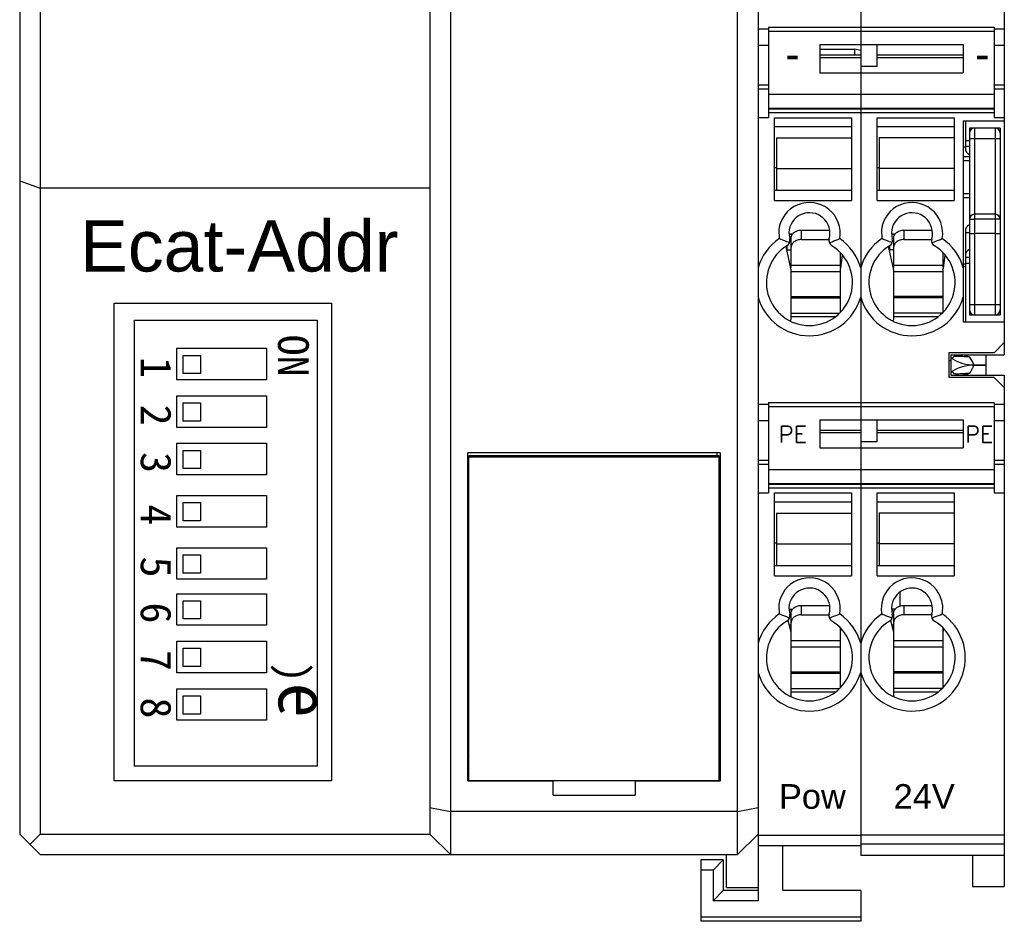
# Model space of a CAD drawing. Header units: millimetres. Extents: x -17166 to -11831, y -3240 to 204.
# Tile 2 of 6: x -11973 to -11925, y 97 to 141. Entities that reach past the tile are written whole.
import ezdxf

# ---------------------------------------------------------------- set-up
doc = ezdxf.new("R2010")
doc.units = ezdxf.units.MM
doc.layers.add('02___PRT_ALL_AXES', color=7, linetype='Continuous')
for name, color, linetype, lineweight in [('41', 3, 'Continuous', 13), ('尺寸层', 3, 'Continuous', 13), ('轮廓线', 7, 'Continuous', 30)]:
    doc.layers.add(name, color=color, linetype=linetype, lineweight=lineweight)
doc.styles.add('SIMPLEX', font='simplex.shx')
doc.styles.get("Standard").update_dxf_attribs({"font": 'simfang.ttf'})

# ---------------------------------------------------------------- blocks, each defined once
blk = doc.blocks.new('46235566')
at = {"color": 7, "linetype": 'Continuous'}
for points in [[(-17228.57235432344, -3299.086344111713), (-17219.66469966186, -3299.086344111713), (-17219.66469966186, -3320.835427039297), (-17228.57235432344, -3320.835427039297)], [(-17226.50273946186, -3300.456548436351), (-17222.12651327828, -3300.456548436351), (-17222.12651327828, -3301.994714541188), (-17226.50273946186, -3301.994714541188)], [(-17226.19938997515, -3300.802010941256), (-17225.35100825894, -3300.802010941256), (-17225.35100825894, -3301.69048417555), (-17226.19938997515, -3301.69048417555)], [(-17226.50273946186, -3302.772496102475), (-17222.12651327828, -3302.772496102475), (-17222.12651327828, -3304.310662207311), (-17226.50273946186, -3304.310662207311)], [(-17226.19938997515, -3303.11795860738), (-17225.35100825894, -3303.11795860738), (-17225.35100825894, -3304.006431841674), (-17226.19938997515, -3304.006431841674)], [(-17226.50273946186, -3305.088443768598), (-17222.12651327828, -3305.088443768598), (-17222.12651327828, -3306.626609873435), (-17226.50273946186, -3306.626609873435)], [(-17226.19938997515, -3305.433906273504), (-17225.35100825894, -3305.433906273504), (-17225.35100825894, -3306.322379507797), (-17226.19938997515, -3306.322379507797)], [(-17226.50273946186, -3307.635986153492), (-17222.12651327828, -3307.635986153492), (-17222.12651327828, -3309.174152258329), (-17226.50273946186, -3309.174152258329)], [(-17226.19938997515, -3307.981448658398), (-17225.35100825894, -3307.981448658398), (-17225.35100825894, -3308.869921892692), (-17226.19938997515, -3308.869921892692)], [(-17226.50273946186, -3310.183528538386), (-17222.12651327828, -3310.183528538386), (-17222.12651327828, -3311.721694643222), (-17226.50273946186, -3311.721694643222)], [(-17226.19938997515, -3310.528991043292), (-17225.35100825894, -3310.528991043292), (-17225.35100825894, -3311.417464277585), (-17226.19938997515, -3311.417464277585)], [(-17226.50273946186, -3312.422277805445), (-17222.12651327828, -3312.422277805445), (-17222.12651327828, -3313.960443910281), (-17226.50273946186, -3313.960443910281)], [(-17226.19938997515, -3312.76774031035), (-17225.35100825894, -3312.76774031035), (-17225.35100825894, -3313.656213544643), (-17226.19938997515, -3313.656213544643)], [(-17226.50273946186, -3314.738225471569), (-17222.12651327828, -3314.738225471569), (-17222.12651327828, -3316.276391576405), (-17226.50273946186, -3316.276391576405)], [(-17226.19938997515, -3315.083687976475), (-17225.35100825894, -3315.083687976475), (-17225.35100825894, -3315.972161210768), (-17226.19938997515, -3315.972161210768)], [(-17226.50273946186, -3317.055495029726), (-17222.12651327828, -3317.055495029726), (-17222.12651327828, -3318.593661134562), (-17226.50273946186, -3318.593661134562)], [(-17226.19938997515, -3317.400957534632), (-17225.35100825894, -3317.400957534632), (-17225.35100825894, -3318.289430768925), (-17226.19938997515, -3318.289430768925)]]:
    blk.add_lwpolyline(points, close=True, dxfattribs=at)
at = {"color": 7, "linetype": 'Continuous', "attachment_point": 1, "rotation": 270}
for s, insert, char_height, width in [('ON', (-17220.06708897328, -3299.793728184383), 1.5, 3.022552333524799), ('1', (-17226.75903801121, -3300.885539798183), 1.5, 3.022552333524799), ('2', (-17226.75903801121, -3303.201487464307), 1.5, 3.022552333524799), ('3', (-17226.75903801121, -3305.51743513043), 1.5, 3.022552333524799), ('4', (-17226.75903801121, -3308.064977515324), 1.5, 3.022552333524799), ('5', (-17226.75903801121, -3310.612519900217), 1.5, 3.022552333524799), ('6', (-17226.75903801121, -3312.851269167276), 1.5, 3.022552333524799), ('7', (-17226.75903801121, -3315.1672168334), 1.5, 3.022552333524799), ('{\\H0.6x;)}e', (-17219.03731907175, -3315.744969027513), 2.5, 3.934116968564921), ('8', (-17226.75903801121, -3317.484486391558), 1.5, 3.022552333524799)]:
    blk.add_mtext(s, dxfattribs=dict(at, insert=insert, char_height=char_height, width=width))

msp = doc.modelspace()

# ---------------------------------------------------------------- linework, layer by layer
at = {"color": 7, "linetype": 'Continuous'}
for p, q in [((-11973.15974321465, 192.4770833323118), (-11973.15974321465, 100.9770833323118)), ((-11972.15974321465, 192.4770833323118), (-11972.15974321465, 100.9770833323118)), ((-11953.15974321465, 192.4770833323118), (-11953.15974321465, 100.9770833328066)), ((-11937.15974321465, 192.4770833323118), (-11937.15974321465, 97.72708333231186)), ((-11952.15974321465, 161.9770833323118), (-11952.15974321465, 99.97708333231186)), ((-11938.15974321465, 99.97708333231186), (-11938.15974321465, 161.9770833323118)), ((-11932.15974321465, 154.6822254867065), (-11932.15974321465, 136.3935701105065)), ((-11925.15974321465, 141.6520889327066), (-11925.15974321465, 124.3520833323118)), ((-11937.15974321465, 140.2489599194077), (-11936.65974321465, 140.2489599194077)), ((-11936.65974321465, 140.3325040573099), (-11936.65974321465, 135.9182305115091)), ((-11936.65974321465, 140.3325040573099), (-11925.65974321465, 140.3325040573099)), ((-11925.65974321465, 140.3325040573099), (-11925.65974321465, 135.9182305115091)), ((-11925.65974321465, 140.2489599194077), (-11925.15974321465, 140.2489599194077)), ((-11936.65974321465, 140.1325040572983), (-11925.65974321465, 140.1325040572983)), ((-11937.15974321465, 139.4489599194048), (-11936.65974321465, 139.4489599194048)), ((-11934.15974321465, 139.4801897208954), (-11934.15974321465, 138.108862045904)), ((-11934.15974321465, 139.4801897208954), (-11927.15974321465, 139.4801897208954)), ((-11934.15974321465, 139.2520833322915), (-11932.45974321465, 139.2520833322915)), ((-11932.45974321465, 139.2520833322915), (-11932.45974321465, 138.9770833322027)), ((-11932.15974321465, 139.1828525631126), (-11932.45974321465, 139.2520833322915)), ((-11931.35974321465, 138.4061934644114), (-11931.35974321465, 139.4801897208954)), ((-11927.15974321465, 139.4801897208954), (-11927.15974321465, 138.108862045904)), ((-11925.65974321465, 139.4489599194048), (-11925.15974321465, 139.4489599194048)), ((-11934.15974321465, 138.9770833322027), (-11932.15974321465, 138.9770833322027)), ((-11934.15974321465, 138.8554937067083), (-11932.15974321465, 138.8554937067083)), ((-11931.35974321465, 138.9770833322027), (-11927.15974321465, 138.9770833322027)), ((-11931.35974321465, 138.8554937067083), (-11927.15974321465, 138.8554937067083)), ((-11931.35974321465, 138.4061934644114), (-11932.15974321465, 138.4061934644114)), ((-11934.15974321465, 138.108862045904), (-11927.15974321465, 138.108862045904)), ((-11937.15974321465, 137.5121087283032), (-11936.65974321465, 137.5121087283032)), ((-11937.15974321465, 137.3256144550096), (-11936.65974321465, 137.3256144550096)), ((-11925.65974321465, 137.5121087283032), (-11925.15974321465, 137.5121087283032)), ((-11925.65974321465, 137.3256144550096), (-11925.15974321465, 137.3256144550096)), ((-11925.65974321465, 137.052219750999), (-11936.65974321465, 137.052219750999)), ((-11936.65974321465, 136.3822333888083), (-11925.65974321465, 136.3822333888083)), ((-11925.65974321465, 136.3571573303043), (-11936.65974321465, 136.3571573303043)), ((-11925.65974321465, 136.3302432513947), (-11936.65974321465, 136.3302432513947)), ((-11932.15974321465, 136.3822254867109), (-11932.15974321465, 118.0935701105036)), ((-11937.15974321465, 135.9182305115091), (-11936.65974321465, 135.9182305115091)), ((-11925.65974321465, 136.1553193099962), (-11936.65974321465, 136.1553193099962)), ((-11936.35974321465, 131.877083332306), (-11936.35974321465, 135.9145266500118)), ((-11936.35974321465, 135.9145266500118), (-11932.60974321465, 135.9145266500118)), ((-11932.60974321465, 135.9145266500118), (-11932.60974321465, 131.877083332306)), ((-11931.35974321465, 131.877083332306), (-11931.35974321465, 135.9145266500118)), ((-11931.35974321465, 135.9145266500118), (-11927.60974321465, 135.9145266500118)), ((-11927.60974321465, 135.9145266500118), (-11927.60974321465, 131.877083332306)), ((-11925.65974321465, 135.9182305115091), (-11925.15974321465, 135.9182305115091)), ((-11936.35974321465, 135.4770833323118), (-11932.60974321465, 135.4770833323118)), ((-11931.35974321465, 135.4770833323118), (-11927.60974321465, 135.4770833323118)), ((-11927.15974321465, 135.752083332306), (-11927.15974321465, 125.9520833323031)), ((-11927.15974321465, 135.752083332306), (-11925.15974321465, 135.752083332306)), ((-11927.05974321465, 135.752083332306), (-11927.05974321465, 134.4020945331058)), ((-11936.25974321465, 134.9299216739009), (-11932.60974321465, 134.9299216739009)), ((-11936.25974321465, 134.9298892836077), (-11936.25974321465, 132.377083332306)), ((-11931.25974321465, 134.9406396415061), (-11927.60974321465, 134.9406396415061)), ((-11931.25974321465, 134.9406072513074), (-11931.25974321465, 132.377083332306)), ((-11927.05974321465, 134.4770833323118), (-11927.15974321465, 134.4770833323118)), ((-11927.05974321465, 134.8020945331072), (-11926.85974321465, 134.8020945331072)), ((-11926.85974321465, 134.5020945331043), (-11927.05974321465, 134.5020945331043)), ((-11926.85974321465, 134.0020945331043), (-11927.15974321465, 134.0020945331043)), ((-11936.35974321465, 133.4770833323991), (-11936.25974321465, 133.4770833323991)), ((-11931.35974321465, 133.4770833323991), (-11931.25974321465, 133.4770833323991)), ((-11931.25974321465, 133.4454744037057), (-11927.60974321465, 133.4454744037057)), ((-11926.85974321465, 133.8020945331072), (-11927.15974321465, 133.8020945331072)), ((-11936.25974321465, 133.4347564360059), (-11932.60974321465, 133.4347564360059)), ((-11973.15974321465, 132.834660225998), (-11972.15974321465, 132.4770833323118)), ((-11953.15974321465, 132.4770833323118), (-11972.15974321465, 132.4770833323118)), ((-11936.35974321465, 132.377083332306), (-11932.60974321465, 132.377083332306)), ((-11931.35974321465, 132.377083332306), (-11927.60974321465, 132.377083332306)), ((-11926.85974321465, 132.2020945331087), (-11927.15974321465, 132.2020945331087)), ((-11926.85974321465, 132.0020945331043), (-11927.15974321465, 132.0020945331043)), ((-11936.35974321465, 131.877083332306), (-11932.60974321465, 131.877083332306)), ((-11931.35974321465, 131.877083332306), (-11927.60974321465, 131.877083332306)), ((-11936.14956818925, 130.4515010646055), (-11936.13696464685, 130.0166666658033)), ((-11935.65919225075, 130.3102740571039), (-11935.62236946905, 130.0062499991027)), ((-11935.65919225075, 130.252083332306), (-11935.47000508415, 130.252083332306)), ((-11935.49557386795, 130.218749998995), (-11935.65919225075, 130.218749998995)), ((-11935.05974321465, 130.4315139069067), (-11935.05974321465, 129.9726527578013)), ((-11935.05974321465, 130.4315139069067), (-11933.68322874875, 130.4315139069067)), ((-11931.14956818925, 130.4515010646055), (-11931.13696464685, 130.0166666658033)), ((-11930.65919225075, 130.3102740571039), (-11930.62236946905, 130.0062499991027)), ((-11930.65919225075, 130.252083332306), (-11930.46900276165, 130.252083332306)), ((-11930.49678901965, 130.218749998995), (-11930.65919225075, 130.218749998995)), ((-11930.05974321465, 130.4315139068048), (-11930.05974321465, 129.9726527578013)), ((-11930.05974321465, 130.4315139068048), (-11928.68322874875, 130.4315139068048)), ((-11927.05974321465, 130.4020945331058), (-11927.05974321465, 125.9520833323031)), ((-11926.85974321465, 130.3020945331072), (-11927.05974321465, 130.3020945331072)), ((-11935.81782559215, 129.6288953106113), (-11935.57885265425, 128.5623680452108)), ((-11935.75974321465, 129.6648515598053), (-11935.75974321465, 129.3739308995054)), ((-11935.62761571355, 130.0495651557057), (-11935.55594313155, 130.0495651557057)), ((-11935.62236946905, 130.0520833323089), (-11935.55974321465, 130.0520833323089)), ((-11935.61556634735, 129.8767622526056), (-11935.55974321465, 129.8767622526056)), ((-11935.55974321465, 130.0219378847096), (-11935.55974321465, 128.6100447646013)), ((-11935.05974321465, 129.9726527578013), (-11933.70289951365, 129.9726527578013)), ((-11930.81782559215, 129.6288953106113), (-11930.57885265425, 128.5623680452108)), ((-11930.75974321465, 129.6648515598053), (-11930.75974321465, 129.3846488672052)), ((-11930.62891385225, 130.0602831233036), (-11930.55358044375, 130.0602831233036)), ((-11930.61406656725, 129.8874802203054), (-11930.55974321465, 129.8874802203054)), ((-11930.55974321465, 130.0219378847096), (-11930.55974321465, 128.6100447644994)), ((-11930.05974321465, 129.9726527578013), (-11928.70289951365, 129.9726527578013)), ((-11935.75974321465, 129.4774099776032), (-11935.55974321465, 129.4774099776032)), ((-11933.15974321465, 129.3330378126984), (-11933.15974321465, 128.6100447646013)), ((-11933.05608197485, 129.2173012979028), (-11933.14779981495, 128.5623680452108)), ((-11930.75974321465, 129.4881279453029), (-11930.55974321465, 129.4881279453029)), ((-11928.15974321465, 129.3330378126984), (-11928.15974321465, 128.6100447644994)), ((-11928.05608197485, 129.2173012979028), (-11928.14779981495, 128.5623680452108)), ((-11935.61015815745, 128.7020833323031), (-11935.55974321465, 128.7020833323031)), ((-11935.60400685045, 128.6746302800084), (-11935.55974321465, 128.6746302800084)), ((-11935.55974321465, 128.7177028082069), (-11933.15974321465, 128.7177028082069)), ((-11933.12823387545, 128.7020833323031), (-11933.15974321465, 128.7020833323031)), ((-11933.15974321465, 128.6746302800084), (-11933.13207844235, 128.6746302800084)), ((-11930.61015815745, 128.7020833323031), (-11930.55974321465, 128.7020833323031)), ((-11930.60640838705, 128.6853482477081), (-11930.55974321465, 128.6853482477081)), ((-11930.55974321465, 128.7177028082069), (-11928.15974321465, 128.7177028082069)), ((-11928.12823387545, 128.7020833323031), (-11928.15974321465, 128.7020833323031)), ((-11928.15974321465, 128.6853482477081), (-11928.13057748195, 128.6853482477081)), ((-11927.05974321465, 128.7770833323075), (-11927.15974321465, 128.7770833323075)), ((-11927.15974321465, 128.6520833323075), (-11927.05974321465, 128.6520833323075)), ((-11926.85974321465, 129.1020945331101), (-11927.05974321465, 129.1020945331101)), ((-11926.85974321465, 128.8020945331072), (-11927.05974321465, 128.8020945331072)), ((-11935.56694799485, 128.5234452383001), (-11935.55974321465, 128.5234452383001)), ((-11935.55974321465, 128.5063191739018), (-11935.55974321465, 126.0466824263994)), ((-11935.55974321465, 128.4192063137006), (-11933.15974321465, 128.4192063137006)), ((-11933.15974321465, 128.5234452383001), (-11933.15523671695, 128.5234452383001)), ((-11933.15974321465, 128.5063191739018), (-11933.15974321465, 126.4073894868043)), ((-11930.57102714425, 128.5341632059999), (-11930.55974321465, 128.5341632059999)), ((-11930.55974321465, 128.5063191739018), (-11930.55974321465, 126.0466824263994)), ((-11930.55974321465, 128.4192063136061), (-11928.15974321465, 128.4192063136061)), ((-11928.15974321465, 128.5341632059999), (-11928.15269446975, 128.5341632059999)), ((-11928.15974321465, 128.5063191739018), (-11928.15974321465, 126.4073894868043)), ((-11930.55974321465, 127.2029087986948), (-11928.15974321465, 127.2029087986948)), ((-11968.55974321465, 103.5770833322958), (-11968.55974321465, 126.877083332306)), ((-11968.55974321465, 126.877083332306), (-11957.95974321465, 126.877083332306)), ((-11957.95974321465, 126.877083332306), (-11957.95974321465, 103.5770833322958)), ((-11935.55974321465, 127.1921908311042), (-11933.15974321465, 127.1921908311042)), ((-11935.55974321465, 127.1352125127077), (-11933.15974321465, 127.1352125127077)), ((-11930.55974321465, 127.1459304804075), (-11928.15974321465, 127.1459304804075)), ((-11935.55974321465, 126.3818733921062), (-11933.21282843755, 126.3818733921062)), ((-11930.55974321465, 126.3925913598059), (-11928.20062265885, 126.3925913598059)), ((-11935.63256791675, 126.0160051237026), (-11935.55974321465, 126.0466824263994)), ((-11935.55974321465, 126.2192063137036), (-11933.37077316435, 126.2192063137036)), ((-11930.63256791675, 126.0160051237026), (-11930.55974321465, 126.0466824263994)), ((-11930.55974321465, 126.2192063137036), (-11928.37077316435, 126.2192063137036)), ((-11927.15974321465, 125.9520833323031), (-11925.15974321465, 125.9520833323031)), ((-11925.65974321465, 124.4520833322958), (-11925.15974321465, 124.9520833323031)), ((-11927.85974321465, 124.4520833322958), (-11927.85974321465, 123.252083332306)), ((-11925.65974321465, 124.4520833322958), (-11927.85974321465, 124.4520833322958)), ((-11927.75974321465, 124.3520833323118), (-11927.75974321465, 123.3520833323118)), ((-11927.75974321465, 124.3520833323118), (-11925.15974321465, 124.3520833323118)), ((-11926.05974321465, 124.3520833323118), (-11926.05974321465, 123.8571319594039)), ((-11927.85974321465, 124.0689042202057), (-11927.75974321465, 124.0689042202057)), ((-11926.63637266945, 123.8570833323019), (-11926.63833687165, 123.8613973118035)), ((-11926.63637314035, 123.8570833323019), (-11926.05974321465, 123.8570833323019)), ((-11926.63637314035, 123.8470833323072), (-11926.05974321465, 123.8470833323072)), ((-11926.05974321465, 123.8470347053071), (-11926.05974321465, 123.3520833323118)), ((-11925.65974321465, 123.252083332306), (-11927.85974321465, 123.252083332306)), ((-11927.75974321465, 123.3520833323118), (-11925.15974321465, 123.3520833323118)), ((-11925.15974321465, 122.752083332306), (-11925.65974321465, 123.252083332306)), ((-11925.15974321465, 123.3520833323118), (-11925.15974321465, 117.6182305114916)), ((-11937.15974321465, 121.9489599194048), (-11936.65974321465, 121.9489599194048)), ((-11936.65974321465, 122.032504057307), (-11936.65974321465, 117.6182305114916)), ((-11936.65974321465, 122.032504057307), (-11925.65974321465, 122.032504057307)), ((-11925.65974321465, 122.032504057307), (-11925.65974321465, 117.6182305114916)), ((-11925.65974321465, 121.9489599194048), (-11925.15974321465, 121.9489599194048)), ((-11936.65974321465, 121.8325040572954), (-11925.65974321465, 121.8325040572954)), ((-11937.15974321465, 121.1489599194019), (-11936.65974321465, 121.1489599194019)), ((-11934.15974321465, 121.180189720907), (-11934.15974321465, 119.8088620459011)), ((-11934.15974321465, 121.180189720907), (-11927.15974321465, 121.180189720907)), ((-11931.35974321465, 120.1061934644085), (-11931.35974321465, 121.180189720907)), ((-11927.15974321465, 121.180189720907), (-11927.15974321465, 119.8088620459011)), ((-11925.65974321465, 121.1489599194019), (-11925.15974321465, 121.1489599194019)), ((-11934.15974321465, 120.6770833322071), (-11932.15974321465, 120.6770833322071)), ((-11934.15974321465, 120.5554937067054), (-11932.15974321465, 120.5554937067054)), ((-11931.35974321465, 120.6770833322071), (-11927.15974321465, 120.6770833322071)), ((-11931.35974321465, 120.5554937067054), (-11927.15974321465, 120.5554937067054)), ((-11931.35974321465, 120.1061934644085), (-11932.15974321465, 120.1061934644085)), ((-11951.30974321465, 103.5770833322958), (-11951.30974321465, 119.5770833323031)), ((-11939.00974321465, 119.5770833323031), (-11951.30974321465, 119.5770833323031)), ((-11939.15974321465, 119.4318150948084), (-11939.15974321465, 119.5770833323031)), ((-11939.00974321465, 119.5770833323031), (-11939.00974321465, 103.5770833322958)), ((-11934.15974321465, 119.8088620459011), (-11927.15974321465, 119.8088620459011)), ((-11951.25974321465, 103.5713143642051), (-11951.25974321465, 119.4318150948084)), ((-11939.05974321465, 119.4318150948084), (-11951.25974321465, 119.4318150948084)), ((-11939.05974321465, 119.3649615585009), (-11951.25974321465, 119.3649615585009)), ((-11939.05974321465, 103.5713143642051), (-11939.05974321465, 119.4318150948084)), ((-11937.15974321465, 119.2121087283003), (-11936.65974321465, 119.2121087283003)), ((-11925.65974321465, 119.2121087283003), (-11925.15974321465, 119.2121087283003)), ((-11937.15974321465, 119.0256144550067), (-11936.65974321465, 119.0256144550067)), ((-11936.65974321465, 118.7522197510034), (-11925.65974321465, 118.7522197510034)), ((-11925.65974321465, 119.0256144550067), (-11925.15974321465, 119.0256144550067)), ((-11936.65974321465, 118.0822333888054), (-11925.65974321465, 118.0822333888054)), ((-11932.15974321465, 118.082225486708), (-11932.15974321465, 99.93487282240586)), ((-11937.15974321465, 117.6182305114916), (-11936.65974321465, 117.6182305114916)), ((-11925.65974321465, 118.0571573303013), (-11936.65974321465, 118.0571573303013)), ((-11925.65974321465, 118.030243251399), (-11936.65974321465, 118.030243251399)), ((-11925.65974321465, 117.8553193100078), (-11936.65974321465, 117.8553193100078)), ((-11936.35974321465, 113.5770833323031), (-11936.35974321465, 117.6145266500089)), ((-11936.35974321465, 117.6145266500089), (-11932.60974321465, 117.6145266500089)), ((-11932.60974321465, 117.6145266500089), (-11932.60974321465, 113.5770833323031)), ((-11931.35974321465, 113.5770833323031), (-11931.35974321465, 117.6145266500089)), ((-11931.35974321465, 117.6145266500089), (-11927.60974321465, 117.6145266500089)), ((-11927.60974321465, 117.6145266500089), (-11927.60974321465, 113.5770833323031)), ((-11925.65974321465, 117.6182305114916), (-11925.15974321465, 117.6182305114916)), ((-11951.30974321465, 117.4770833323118), (-11951.25974321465, 117.4770833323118)), ((-11939.05974321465, 117.4770833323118), (-11939.00974321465, 117.4770833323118)), ((-11936.35974321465, 117.1770833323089), (-11932.60974321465, 117.1770833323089)), ((-11931.35974321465, 117.1770833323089), (-11927.60974321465, 117.1770833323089)), ((-11931.25974321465, 116.640639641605), (-11927.60974321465, 116.640639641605)), ((-11931.25974321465, 116.6406072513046), (-11931.25974321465, 114.0770833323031)), ((-11936.25974321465, 116.629921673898), (-11932.60974321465, 116.629921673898)), ((-11936.25974321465, 116.6298892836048), (-11936.25974321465, 114.0770833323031)), ((-11936.35974321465, 115.1770833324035), (-11936.25974321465, 115.1770833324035)), ((-11936.25974321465, 115.134756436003), (-11932.60974321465, 115.134756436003)), ((-11931.35974321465, 115.1770833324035), (-11931.25974321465, 115.1770833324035)), ((-11931.25974321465, 115.1454744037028), (-11927.60974321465, 115.1454744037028)), ((-11936.35974321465, 114.0770833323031), (-11932.60974321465, 114.0770833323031)), ((-11931.35974321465, 114.0770833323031), (-11927.60974321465, 114.0770833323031)), ((-11936.35974321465, 113.5770833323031), (-11932.60974321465, 113.5770833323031)), ((-11931.35974321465, 113.5770833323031), (-11927.60974321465, 113.5770833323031)), ((-11930.25974321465, 112.7715763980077), (-11930.25974321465, 112.0958092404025)), ((-11936.14956762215, 112.151505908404), (-11936.13696464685, 111.7166666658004)), ((-11935.65919213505, 112.0102775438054), (-11935.62236946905, 111.7062499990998)), ((-11935.65919213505, 111.9520833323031), (-11935.47000508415, 111.9520833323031)), ((-11935.65919213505, 111.9187499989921), (-11935.49557386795, 111.9187499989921)), ((-11935.05974321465, 112.1315139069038), (-11935.05974321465, 111.6726527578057)), ((-11935.05974321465, 112.1315139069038), (-11933.68322880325, 112.1315139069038)), ((-11930.65919213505, 112.0102775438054), (-11930.62236946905, 111.7062499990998)), ((-11930.47000508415, 111.9520833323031), (-11930.65214387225, 111.9520833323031)), ((-11930.64543835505, 111.8967190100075), (-11930.52997404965, 111.8534198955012)), ((-11930.05974321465, 112.1315139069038), (-11930.05974321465, 111.6726527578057)), ((-11930.05974321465, 112.1315139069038), (-11928.68322880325, 112.1315139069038)), ((-11928.16988384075, 112.1512069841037), (-11928.18252178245, 111.7166666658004)), ((-11935.70625238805, 111.4058791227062), (-11935.55974321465, 110.8099661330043)), ((-11935.62761563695, 111.7495651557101), (-11935.55594313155, 111.7495651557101)), ((-11935.62236946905, 111.752083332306), (-11935.55974321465, 111.752083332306)), ((-11935.61556634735, 111.5767622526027), (-11935.55974321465, 111.5767622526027)), ((-11935.55974321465, 111.7219378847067), (-11935.55974321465, 107.6869461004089)), ((-11935.05974321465, 111.6726527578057), (-11933.70289951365, 111.6726527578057)), ((-11930.70625238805, 111.4058791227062), (-11930.55974321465, 110.8099661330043)), ((-11930.62891375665, 111.7602831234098), (-11930.55446889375, 111.7602831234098)), ((-11930.61407335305, 111.5874802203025), (-11930.55974321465, 111.5874802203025)), ((-11930.55974321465, 111.7219378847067), (-11930.55974321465, 107.6869461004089)), ((-11928.70107792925, 111.6726527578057), (-11930.05974321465, 111.6726527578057)), ((-11935.65008172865, 111.1774099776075), (-11935.55974321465, 111.1774099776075)), ((-11933.15974321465, 111.0330378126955), (-11933.15974321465, 108.1073894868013)), ((-11933.12838063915, 111.0140692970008), (-11933.15974321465, 110.8099661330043)), ((-11930.65271681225, 111.1881279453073), (-11930.55974321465, 111.1881279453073)), ((-11928.15974321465, 111.0329975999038), (-11928.15974321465, 108.1073894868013)), ((-11928.12838063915, 111.0140692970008), (-11928.15974321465, 110.8099661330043)), ((-11935.55974321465, 110.417702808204), (-11933.15974321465, 110.417702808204)), ((-11930.55974321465, 110.417702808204), (-11928.15974321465, 110.417702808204)), ((-11935.55974321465, 110.1192063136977), (-11933.15974321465, 110.1192063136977)), ((-11930.55974321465, 110.1192063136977), (-11928.15974321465, 110.1192063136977)), ((-11935.55974321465, 108.8921908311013), (-11933.15974321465, 108.8921908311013)), ((-11935.55974321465, 108.8352125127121), (-11933.15974321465, 108.8352125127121)), ((-11930.55974321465, 108.902908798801), (-11928.15974321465, 108.902908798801)), ((-11930.55974321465, 108.8459304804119), (-11928.15974321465, 108.8459304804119)), ((-11935.55974321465, 108.0818733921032), (-11933.21282843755, 108.0818733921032)), ((-11930.55974321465, 108.092591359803), (-11928.20055097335, 108.092591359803)), ((-11935.55974321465, 107.9192063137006), (-11933.37077316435, 107.9192063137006)), ((-11930.55974321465, 107.9192063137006), (-11928.37077316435, 107.9192063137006)), ((-11951.25974321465, 105.6770833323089), (-11951.30974321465, 105.6770833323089)), ((-11939.00974321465, 105.6770833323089), (-11939.05974321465, 105.6770833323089)), ((-11957.95974321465, 103.5770833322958), (-11968.55974321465, 103.5770833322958)), ((-11951.30974321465, 103.5770833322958), (-11947.15974321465, 103.5770833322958)), ((-11939.05974321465, 103.5713143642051), (-11951.25974321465, 103.5713143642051)), ((-11947.15974321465, 102.8770833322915), (-11947.15974321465, 103.5770833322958)), ((-11943.15974321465, 103.5770833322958), (-11943.15974321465, 102.8770833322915)), ((-11943.15974321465, 103.5770833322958), (-11939.00974321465, 103.5770833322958)), ((-11947.15974321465, 102.8770833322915), (-11943.15974321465, 102.8770833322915)), ((-11953.15974321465, 102.270963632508), (-11952.15974321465, 102.0796388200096)), ((-11938.15974321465, 102.0796388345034), (-11937.15974321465, 102.2709636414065)), ((-11938.15974321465, 102.0796388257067), (-11952.15974321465, 102.0796388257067)), ((-11973.15974321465, 100.9770833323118), (-11972.15974321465, 99.97708333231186)), ((-11972.15974321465, 100.9770833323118), (-11972.65974321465, 100.4770833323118)), ((-11972.15974321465, 100.9770833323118), (-11953.15974321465, 100.9770833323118)), ((-11952.15974321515, 99.97708333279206), (-11953.15974321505, 100.9770833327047)), ((-11937.15974321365, 100.9770833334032), (-11938.15974321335, 99.97708333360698)), ((-11937.15974321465, 100.9270833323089), (-11932.15974321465, 100.9270833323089)), ((-11937.15974321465, 100.4270833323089), (-11932.15974321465, 100.4270833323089)), ((-11935.95974321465, 98.22708333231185), (-11935.95974321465, 100.4270833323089)), ((-11972.15974321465, 99.97708333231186), (-11938.15974321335, 99.97708333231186)), ((-11938.70974321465, 98.37708333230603), (-11938.70974321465, 99.97708333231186)), ((-11925.15974321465, 99.93483572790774), (-11932.15974321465, 99.93483572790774)), ((-11926.70974321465, 99.92708333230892), (-11926.70974321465, 98.42708333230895)), ((-11925.15974321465, 99.93483572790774), (-11925.15974321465, 98.42708333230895)), ((-11939.95974321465, 99.72708333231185), (-11939.95974321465, 96.72708333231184)), ((-11938.85974321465, 99.72708333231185), (-11939.95974321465, 99.72708333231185)), ((-11938.85974321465, 99.72708333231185), (-11939.35974321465, 99.22708333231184)), ((-11938.85974321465, 99.72708333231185), (-11938.85974321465, 98.22708333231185)), ((-11939.35974321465, 99.22708333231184), (-11939.95974321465, 99.22708333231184)), ((-11939.35974321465, 99.22708333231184), (-11939.35974321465, 97.72708333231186)), ((-11926.70974321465, 98.42708333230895), (-11925.15974321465, 98.42708333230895)), ((-11938.85974321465, 98.22708333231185), (-11939.35974321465, 97.72708333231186)), ((-11937.15974321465, 98.22708333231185), (-11938.85974321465, 98.22708333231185)), ((-11938.70974321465, 98.37708333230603), (-11937.15974321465, 98.37708333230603)), ((-11932.15974321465, 98.22708333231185), (-11935.95974321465, 98.22708333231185)), ((-11932.15974321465, 98.22708333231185), (-11932.15974321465, 96.72708333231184)), ((-11937.15974321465, 97.72708333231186), (-11939.35974321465, 97.72708333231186)), ((-11932.15974321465, 96.92708333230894), (-11939.95974321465, 96.92708333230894)), ((-11932.15974321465, 96.72708333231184), (-11939.95974321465, 96.72708333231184))]:
    msp.add_line(p, q, dxfattribs=at)
for centre, radius, start, end in [((-11926.75974321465, 134.4020945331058), 0.3, 180, 250.2952698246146), ((-11934.65974321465, 130.2770833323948), 1.5, 350.0021565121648, 173.3226282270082), ((-11929.65974321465, 130.2770833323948), 1.5, 350.0021565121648, 173.3226282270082), ((-11934.65974321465, 130.2770833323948), 1, 344.2861389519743, 178.0979622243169), ((-11929.65974321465, 130.2770833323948), 1, 344.2861389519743, 178.0979622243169), ((-11926.75974321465, 130.4020945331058), 0.3, 109.7047301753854, 180), ((-11934.65974321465, 127.8770833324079), 2.6, 124.6221618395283, 164.0621647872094), ((-11934.65974321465, 127.8770833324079), 2.1, 121.427722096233, 58.57227790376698), ((-11935.91115734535, 129.9249999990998), 0.3, 301.427722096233, 15.71386104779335), ((-11933.40832908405, 129.9249999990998), 0.3, 164.2861389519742, 238.572277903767), ((-11934.65974321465, 127.8770833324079), 2.6, 15.93771161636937, 55.37783816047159), ((-11929.65974321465, 127.8770833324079), 2.6, 124.6221618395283, 164.0621647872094), ((-11929.65974321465, 127.8770833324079), 2.1, 121.427722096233, 58.57227790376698), ((-11930.91115734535, 129.9249999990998), 0.3, 301.427722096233, 15.71386104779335), ((-11928.40832908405, 129.9249999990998), 0.3, 164.2861389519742, 238.572277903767), ((-11929.65974321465, 127.8770833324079), 2.6, 15.93771161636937, 55.37783816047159), ((-11926.75974321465, 129.2020945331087), 0.3, 109.7047301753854, 180), ((-11934.65974321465, 127.8770833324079), 2.6, 195.9391794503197, 344.0608169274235), ((-11929.65974321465, 127.8770833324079), 2.6, 195.9391794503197, 344.0608169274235), ((-11928.18473883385, 120.1398235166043), 4.3192557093, 71.81860971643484, 77.33905587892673), ((-11928.73541717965, 122.4520833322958), 2.0000000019, 58.34788751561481, 60.71262107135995), ((-11926.63637572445, 125.8570833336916), 2.000000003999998, 238.3478876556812, 270.0000875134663), ((-11926.63637572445, 121.8470833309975), 2.000000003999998, 89.99991248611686, 121.6521123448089), ((-11928.73541782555, 125.252083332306), 2.000000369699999, 299.2873942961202, 301.6521282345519), ((-11928.20115788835, 127.623840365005), 4.3809065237, 282.7000292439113, 288.1426169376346), ((-11951.55974321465, 118.2830563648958), 0.5, 52.23343685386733, 59.99999999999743), ((-11938.75974321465, 118.2830563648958), 0.5, 120.0000000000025, 127.7665631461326), ((-11951.55974321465, 118.2830563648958), 0.5, 300.0000000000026, 307.7665631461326), ((-11938.75974321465, 118.2830563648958), 0.5, 232.2334368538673, 239.9999999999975), ((-11934.65974321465, 111.9770833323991), 1.5, 350.0021565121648, 173.3224419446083), ((-11929.65974321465, 111.9770833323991), 1.5, 6.66606213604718, 189.9978434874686), ((-11934.65974321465, 111.9770833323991), 1, 344.2861389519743, 178.0977623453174), ((-11929.65974321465, 111.9770833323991), 1, 344.2861389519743, 178.0977623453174), ((-11934.65974321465, 109.577083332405), 2.6, 124.6221618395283, 164.0621647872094), ((-11934.65974321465, 109.577083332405), 2.1, 121.427722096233, 58.57227790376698), ((-11935.91115734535, 111.6249999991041), 0.3, 301.427722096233, 15.71386104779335), ((-11933.40832908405, 111.6249999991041), 0.3, 164.2861389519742, 238.572277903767), ((-11934.65974321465, 109.577083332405), 2.6, 15.93771161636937, 55.37783816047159), ((-11929.65974321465, 109.577083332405), 2.6, 124.6221618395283, 164.0641773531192), ((-11929.65974321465, 109.577083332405), 2.6, 195.9385964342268, 55.37783816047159), ((-11929.65974321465, 109.577083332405), 2.1, 121.427722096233, 58.57227790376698), ((-11930.91115734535, 111.6249999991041), 0.3, 301.427722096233, 15.71386104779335), ((-11928.40832908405, 111.6249999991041), 0.3, 164.2861389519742, 238.572277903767), ((-11934.65974321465, 109.577083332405), 2.6, 195.9391794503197, 344.0608169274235), ((-11951.65974321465, 104.4937051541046), 0.5, 35.30670107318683, 45.5729959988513), ((-11938.65974321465, 104.4937051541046), 0.5, 134.4270040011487, 144.6932989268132), ((-11951.65974321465, 104.4937051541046), 0.5, 314.4270040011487, 324.6932989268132), ((-11938.65974321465, 104.4937051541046), 0.5, 215.3067010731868, 225.5729959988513)]:
    msp.add_arc(centre, radius, start, end, dxfattribs=at)
for centre, major_axis, ratio, start_param, end_param in [((-11935.52642692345, 128.6770833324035), (-3.57529e-11, 0.2000000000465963), 0.3200000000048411, 2.181661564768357, 2.594077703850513), ((-11933.18056589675, 128.6770833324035), (1.35474e-11, 0.2000000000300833), 0.1999999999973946, 3.689107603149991, 4.101523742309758), ((-11930.52642692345, 128.6770833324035), (-3.57529e-11, 0.2000000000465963), 0.3200000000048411, 2.181661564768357, 2.594077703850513), ((-11928.18056589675, 128.6770833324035), (1.35474e-11, 0.2000000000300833), 0.1999999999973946, 3.689107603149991, 4.101523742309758)]:
    msp.add_ellipse(centre, major_axis=major_axis, ratio=ratio, start_param=start_param, end_param=end_param, dxfattribs=at)
for points, start_tangent, end_tangent in [([(-11935.55974321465, 130.0219378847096), (-11935.55013518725, 130.1018347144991), (-11935.52168120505, 130.1786797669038), (-11935.47547528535, 130.2494831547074), (-11935.41329495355, 130.3115505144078), (-11935.33752469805, 130.3624856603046), (-11935.25108972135, 130.4003353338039), (-11935.05974321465, 130.4315139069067)], (0, 0.9999999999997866), (1.000000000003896, 0)), ([(-11930.55974321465, 130.0219378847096), (-11930.55013239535, 130.1018164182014), (-11930.52167693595, 130.178686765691), (-11930.47547599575, 130.249480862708), (-11930.41329660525, 130.3115518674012), (-11930.33752190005, 130.3624862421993), (-11930.25109826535, 130.4003318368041), (-11930.05974321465, 130.4315139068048)], (0, 1.000000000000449), (0.9999999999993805, 0)), ([(-11935.62991211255, 129.8205915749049), (-11935.76096249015, 129.8676480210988), (-11936.13696464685, 130.0166666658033)], (-0.944737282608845, 0.3278284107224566), (-0.9226054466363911, 0.3857449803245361)), ([(-11935.05974321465, 129.9726527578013), (-11935.25108972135, 129.9414741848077), (-11935.33752469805, 129.9036245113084), (-11935.41329495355, 129.8526893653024), (-11935.47547528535, 129.790622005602), (-11935.52168120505, 129.7198186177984), (-11935.55013518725, 129.6429735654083), (-11935.55974321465, 129.5630767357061)], (-1.000000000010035, 0), (0, -1.000000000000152)), ([(-11933.68957431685, 129.8205915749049), (-11933.55852393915, 129.8676480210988), (-11933.18252178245, 130.0166666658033)], (0.9447372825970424, 0.3278284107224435), (0.9226054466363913, 0.3857449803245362)), ([(-11930.62991211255, 129.8205915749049), (-11930.76096249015, 129.8676480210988), (-11931.13696464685, 130.0166666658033)], (-0.944737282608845, 0.3278284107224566), (-0.9226054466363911, 0.3857449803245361)), ([(-11930.05974321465, 129.9726527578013), (-11930.25109826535, 129.9414706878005), (-11930.33752190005, 129.9036250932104), (-11930.41329660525, 129.852690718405), (-11930.47547599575, 129.7906197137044), (-11930.52167693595, 129.7198256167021), (-11930.55013239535, 129.6429552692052), (-11930.55974321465, 129.5630767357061)], (-0.9999999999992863, 0), (0, -1.000000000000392)), ([(-11928.68957431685, 129.8205915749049), (-11928.55852393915, 129.8676480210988), (-11928.18252178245, 130.0166666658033)], (0.9447372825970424, 0.3278284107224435), (0.9226054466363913, 0.3857449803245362)), ([(-11926.83701725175, 124.2434337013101), (-11926.97494774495, 124.2521188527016), (-11927.11275760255, 124.260439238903), (-11927.24727074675, 124.2678502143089), (-11927.37370706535, 124.2732758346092), (-11927.48432799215, 124.2747139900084), (-11927.53033401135, 124.2730758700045), (-11927.56849629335, 124.2695156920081), (-11927.59851566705, 124.264072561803), (-11927.62116978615, 124.2570818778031), (-11927.64994988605, 124.240307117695), (-11927.66530302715, 124.2224361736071), (-11927.67381213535, 124.2054405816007), (-11927.67880212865, 124.190339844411), (-11927.68187611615, 124.1776461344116), (-11927.68381329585, 124.1676177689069), (-11927.68449420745, 124.163650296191), (-11927.68501934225, 124.1603931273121), (-11927.68541184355, 124.1578543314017), (-11927.68568515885, 124.1560385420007), (-11927.68577888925, 124.1554023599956), (-11927.68584489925, 124.1549476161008), (-11927.68589645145, 124.1545833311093)], (-0.997968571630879, 0.06370816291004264), (0.89494635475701, -0.4461737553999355)), ([(-11926.63833687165, 123.8613973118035), (-11926.65613635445, 123.9000065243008), (-11926.83701723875, 124.243433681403)], (-0.4145446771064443, 0.910028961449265), (-0.5116061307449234, 0.8592200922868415)), ([(-11926.83701657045, 123.4607333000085), (-11926.78648470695, 123.548483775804), (-11926.74448932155, 123.6259976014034), (-11926.71020744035, 123.6925838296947), (-11926.68298882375, 123.7477106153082), (-11926.66232078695, 123.7909743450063), (-11926.65431847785, 123.8080611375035), (-11926.64781994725, 123.8220787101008), (-11926.64279616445, 123.8330045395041), (-11926.63922425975, 123.8408211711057), (-11926.63708595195, 123.8455165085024), (-11926.63637266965, 123.8470833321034)], (0.5115954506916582, 0.8592264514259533), (0.5308920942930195, 0.847439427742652)), ([(-11927.68589645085, 123.5495833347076), (-11927.68584380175, 123.5492190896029), (-11927.68568354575, 123.5481279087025), (-11927.68541165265, 123.5463111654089), (-11927.68501873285, 123.5437721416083), (-11927.68381309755, 123.5365470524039), (-11927.68187351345, 123.526519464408), (-11927.67880385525, 123.5138245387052), (-11927.67380989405, 123.498725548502), (-11927.66528908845, 123.4817340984), (-11927.64993509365, 123.4638650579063), (-11927.62117538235, 123.4470890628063), (-11927.59854149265, 123.4400957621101), (-11927.56852144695, 123.4346548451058), (-11927.53037239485, 123.4310938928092), (-11927.48439025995, 123.4294531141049), (-11927.37379992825, 123.4308881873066), (-11927.24736139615, 123.4363126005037), (-11927.11283425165, 123.4437224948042), (-11926.97499523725, 123.4520444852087), (-11926.83701656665, 123.460733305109)], (-0.2304449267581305, -0.9730853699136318), (0.9979677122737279, 0.0637216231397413)), ([(-11935.55974321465, 111.7219378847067), (-11935.55013518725, 111.8018347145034), (-11935.52168120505, 111.8786797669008), (-11935.47547528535, 111.9494831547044), (-11935.41329495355, 112.0115505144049), (-11935.33752469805, 112.062485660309), (-11935.25108972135, 112.100335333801), (-11935.05974321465, 112.1315139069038)], (0, 1.000000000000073), (1.000000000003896, 0)), ([(-11930.55974321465, 111.7219378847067), (-11930.55013518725, 111.8018347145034), (-11930.52168120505, 111.8786797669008), (-11930.47547528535, 111.9494831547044), (-11930.41329495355, 112.0115505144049), (-11930.33752469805, 112.062485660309), (-11930.25108972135, 112.100335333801), (-11930.05974321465, 112.1315139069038)], (0, 1.000000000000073), (1.000000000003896, 0)), ([(-11935.62991211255, 111.5205915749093), (-11935.76096249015, 111.5676480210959), (-11936.13696464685, 111.7166666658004)], (-0.9447372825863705, 0.3278284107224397), (-0.9226054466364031, 0.3857449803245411)), ([(-11935.05974321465, 111.6726527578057), (-11935.25108972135, 111.641474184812), (-11935.33752469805, 111.6036245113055), (-11935.41329495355, 111.5526893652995), (-11935.47547528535, 111.4906220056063), (-11935.52168120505, 111.41981861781), (-11935.55013518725, 111.3429735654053), (-11935.55974321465, 111.2630767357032)], (-1.000000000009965, 0), (0, -0.9999999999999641)), ([(-11933.68957431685, 111.5205915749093), (-11933.55852393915, 111.5676480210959), (-11933.18252178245, 111.7166666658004)], (0.9447372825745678, 0.3278284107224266), (0.9226054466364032, 0.3857449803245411)), ([(-11931.13696464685, 111.7166666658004), (-11931.01392008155, 111.6659970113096), (-11930.62991211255, 111.5205915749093)], (0.9226054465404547, -0.3857449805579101), (0.944737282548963, -0.3278284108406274)), ([(-11930.05974321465, 111.6726527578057), (-11930.25108972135, 111.641474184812), (-11930.33752469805, 111.6036245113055), (-11930.41329495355, 111.5526893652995), (-11930.47547528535, 111.4906220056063), (-11930.52168120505, 111.41981861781), (-11930.55013518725, 111.3429735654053), (-11930.55974321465, 111.2630767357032)], (-1.000000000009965, 0), (0, -0.9999999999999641)), ([(-11928.68957431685, 111.5205915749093), (-11928.55852397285, 111.5676480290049), (-11928.18252178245, 111.7166666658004)], (0.9447372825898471, 0.3278284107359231), (0.9226054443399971, 0.385744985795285))]:
    msp.add_spline(points, degree=3, dxfattribs=dict(at, start_tangent=start_tangent, end_tangent=end_tangent))
at = {"layer": '02___PRT_ALL_AXES', "color": 7, "linetype": 'Continuous'}
for p, q in [((-11926.85974321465, 135.4020945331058), (-11926.85974321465, 126.3020945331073)), ((-11925.35974321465, 135.4020945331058), (-11926.85974321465, 135.4020945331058)), ((-11926.60974321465, 135.4020945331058), (-11926.60974321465, 126.3020945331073)), ((-11925.60974321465, 135.4020945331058), (-11925.60974321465, 126.3020945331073)), ((-11925.35974321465, 135.4020945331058), (-11925.35974321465, 126.3020945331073)), ((-11926.85974321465, 134.9020945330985), (-11925.35974321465, 134.9020945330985)), ((-11925.60974321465, 131.2021618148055), (-11926.60974321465, 131.2021618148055)), ((-11925.60974321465, 130.9714251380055), (-11926.60974321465, 130.9714251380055)), ((-11925.60974321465, 130.2636477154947), (-11926.60974321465, 130.2636477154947)), ((-11926.85974321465, 126.8020945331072), (-11925.35974321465, 126.8020945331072)), ((-11926.85974321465, 126.3020945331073), (-11925.35974321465, 126.3020945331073)), ((-11925.15974321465, 117.6182305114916), (-11925.15974321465, 99.93487282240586)), ((-11932.15974321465, 100.9520198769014), (-11925.15974321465, 100.9520198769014)), ((-11925.15974321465, 100.4951141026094), (-11932.15974321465, 100.4951141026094)), ((-11932.15974321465, 99.9520734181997), (-11925.15974321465, 99.9520734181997))]:
    msp.add_line(p, q, dxfattribs=at)
for centre, start, end in [((-11926.60974321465, 135.1520945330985), 90, 180), ((-11925.60974321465, 135.1520945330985), 0, 90), ((-11926.60974321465, 130.9521618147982), 90, 179.9999986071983), ((-11925.60974321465, 130.9521618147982), 1.3928016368e-06, 90), ((-11926.60974321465, 126.5520945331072), 180, 270), ((-11925.60974321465, 126.5520945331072), 270, 0)]:
    msp.add_arc(centre, 0.25, start, end, dxfattribs=at)
for points, start_tangent, end_tangent in [([(-11926.85974321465, 130.9521618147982), (-11926.85493097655, 130.9559231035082), (-11926.84068629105, 130.9595385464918), (-11926.81756547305, 130.9628691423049), (-11926.78646447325, 130.9657872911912), (-11926.74858251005, 130.9681814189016), (-11926.70537395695, 130.9699600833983), (-11926.60974321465, 130.9714251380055)], (-3.672063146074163e-07, 0.9999999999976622), (0.999999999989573, 0)), ([(-11925.35974321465, 130.9521618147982), (-11925.36455545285, 130.9559231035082), (-11925.37880013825, 130.9595385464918), (-11925.40192095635, 130.9628691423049), (-11925.43302195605, 130.9657872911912), (-11925.47090391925, 130.9681814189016), (-11925.51411247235, 130.9699600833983), (-11925.60974321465, 130.9714251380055)], (-5.360676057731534e-09, 1.000000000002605), (-1.000000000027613, 0)), ([(-11926.85974321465, 130.2540017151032), (-11926.85853212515, 130.2549430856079), (-11926.85492889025, 130.2558789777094), (-11926.84897856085, 130.2567987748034), (-11926.84072618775, 130.2576918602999), (-11926.81761513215, 130.2593599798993), (-11926.78655410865, 130.2608211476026), (-11926.74869003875, 130.2620203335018), (-11926.70544569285, 130.2629129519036), (-11926.65843282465, 130.2634616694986), (-11926.60974321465, 130.2636477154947)], (0, 0.9999999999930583), (0.9999999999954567, 0)), ([(-11925.60974321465, 130.2636477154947), (-11925.56105360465, 130.2634616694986), (-11925.51404073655, 130.2629129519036), (-11925.47079639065, 130.2620203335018), (-11925.43293232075, 130.2608211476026), (-11925.40187129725, 130.2593599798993), (-11925.37876024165, 130.2576918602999), (-11925.37050786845, 130.2567987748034), (-11925.36455753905, 130.2558789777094), (-11925.36095430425, 130.2549430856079), (-11925.35974321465, 130.2540017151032)], (0.999999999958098, 0), (0, -1.000000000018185))]:
    msp.add_spline(points, degree=3, dxfattribs=dict(at, start_tangent=start_tangent, end_tangent=end_tangent))

# ---------------------------------------------------------------- block references
at = {"color": 6}
msp.add_blockref('46235566', (5261.001395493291, 3425.124943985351), dxfattribs=at)

# ---------------------------------------------------------------- texts
at = {"layer": '41', "insert": (-11970.21772479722, 130.9127576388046), "char_height": 2.5, "width": 16.85801680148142, "attachment_point": 1, "style": 'SIMPLEX'}
msp.add_mtext('{\\fArial|b0|i0|c0|p34;Ecat-Addr}', dxfattribs=at)
at = {"layer": '尺寸层', "insert": (-11936.14622593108, 103.4156292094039), "char_height": 1.199999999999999, "width": 15.53678712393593, "attachment_point": 1, "style": 'SIMPLEX'}
msp.add_mtext('{\\fArial|b0|i0|c0|p34;Pow     24V}', dxfattribs=at)
at = {"layer": '轮廓线', "width": 2.231321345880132, "attachment_point": 1, "style": 'SIMPLEX'}
for s, insert, char_height in [('{\\fArial|b0|i0|c0|p34;-}', (-11935.83709607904, 139.7692707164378), 1.5), ('{\\fArial|b0|i0|c0|p34;-}', (-11926.5804238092, 139.7692336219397), 1.5), ('PE', (-11936.15191750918, 120.8737921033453), 0.8), ('PE', (-11927.06313239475, 120.8737550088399), 0.8)]:
    msp.add_mtext(s, dxfattribs=dict(at, insert=insert, char_height=char_height))

doc.saveas('drawing.dxf')
